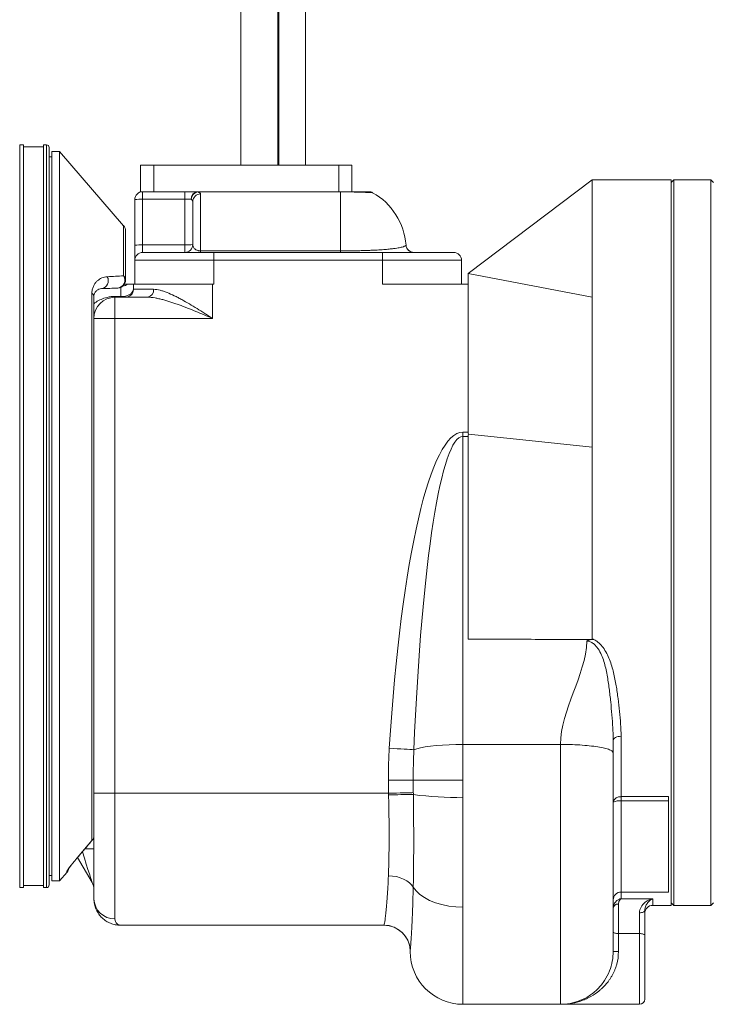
# Model space of a CAD drawing. Header units: millimetres. Extents: x 293 to 1784, y 788 to 2654.
# Tile 3 of 12: x 548 to 811, y 1666 to 2041. Entities that reach past the tile are written whole.
import ezdxf

# ---------------------------------------------------------------- set-up
doc = ezdxf.new("R2010")
doc.units = ezdxf.units.MM

msp = doc.modelspace()

# ---------------------------------------------------------------- linework, layer by layer
at = {"color": 7, "linetype": 'Continuous', "lineweight": 15}
for p, q in [((632.04, 2356.9), (632.04, 1985.17)), ((646.13, 1985.17), (646.13, 2356.9)), ((646.51, 2292.05), (646.51, 1985.17)), ((656.57, 2292.05), (656.57, 1985.17)), ((549.36, 1992.91), (547.85, 1992.91)), ((547.85, 1851.74), (547.85, 1992.91)), ((549.36, 1851.74), (549.36, 1992.91)), ((556.88, 1992.11), (549.36, 1992.11)), ((558.08, 1992.91), (556.88, 1992.91)), ((556.88, 1851.74), (556.88, 1992.91)), ((559.09, 1851.74), (559.09, 1991.91)), ((560.04, 1988.35), (559.09, 1988.35)), ((563.05, 1990.35), (560.04, 1990.35)), ((560.04, 1851.74), (560.04, 1990.35)), ((587.39, 1962.19), (563.05, 1990.35)), ((563.05, 1851.74), (563.05, 1990.35)), ((593.82, 1975.11), (593.82, 1985.17)), ((593.82, 1985.17), (598.85, 1985.17)), ((598.85, 1985.17), (598.85, 1975.11)), ((669.27, 1985.17), (598.85, 1985.17)), ((669.27, 1975.11), (669.27, 1985.17)), ((669.27, 1985.17), (674.3, 1985.17)), ((674.3, 1985.17), (674.3, 1975.11)), ((765.65, 1979.62), (718.51, 1944.02)), ((795.74, 1979.62), (765.65, 1979.62)), ((796.75, 1979.62), (795.74, 1978.62)), ((795.74, 1841.71), (795.74, 1979.62)), ((810.79, 1979.62), (796.75, 1979.62)), ((796.75, 1979.62), (796.75, 1703.8)), ((811.79, 1978.62), (810.79, 1979.62)), ((810.79, 1703.8), (810.79, 1979.62)), ((594.64, 1975.11), (593.82, 1975.11)), ((594.64, 1972.26), (594.64, 1975.11)), ((594.64, 1975.11), (598.42, 1975.11)), ((598.85, 1975.11), (598.42, 1975.11)), ((612.91, 1975.11), (598.85, 1975.11)), ((610.69, 1972.26), (610.69, 1975.11)), ((612.91, 1975.11), (615.6, 1975.11)), ((615.6, 1975.04), (615.6, 1975.11)), ((615.6, 1975.11), (669.87, 1975.11)), ((669.87, 1975.04), (615.6, 1975.04)), ((616.71, 1974.23), (616.71, 1952.6)), ((669.87, 1975.04), (669.87, 1975.11)), ((669.87, 1952.6), (669.87, 1975.04)), ((591.63, 1954.73), (591.63, 1972.1)), ((594.64, 1972.26), (594.64, 1954.89)), ((610.69, 1972.26), (594.64, 1972.26)), ((610.69, 1954.89), (610.69, 1972.26)), ((613.7, 1955.05), (613.7, 1971.31)), ((588.12, 1960.23), (588.12, 1941.49)), ((591.63, 1954.73), (591.63, 1949.03)), ((594.64, 1952.04), (594.64, 1954.89)), ((594.64, 1954.89), (610.69, 1954.89)), ((610.69, 1952.04), (610.69, 1954.89)), ((694.87, 1954.81), (694.87, 1954.82)), ((594.64, 1952.04), (621.72, 1952.04)), ((616.71, 1952.6), (616.71, 1952.04)), ((616.71, 1952.6), (669.87, 1952.6)), ((621.72, 1952.04), (621.72, 1949.03)), ((621.72, 1952.04), (685.92, 1952.04)), ((669.87, 1952.6), (669.87, 1952.04)), ((685.92, 1952.04), (713, 1952.04)), ((685.92, 1952.04), (685.92, 1949.03)), ((621.72, 1949.03), (591.63, 1949.03)), ((591.63, 1940), (591.63, 1949.03)), ((621.72, 1949.03), (621.72, 1940)), ((685.92, 1949.03), (621.72, 1949.03)), ((685.92, 1940), (685.92, 1949.03)), ((716.01, 1949.03), (685.92, 1949.03)), ((716.01, 1949.03), (716.01, 1940)), ((718.51, 1940), (718.51, 1944.02)), ((765.65, 1934.99), (718.51, 1944.02)), ((591.13, 1938), (591.13, 1940)), ((591.13, 1940), (621.22, 1940)), ((621.22, 1926.96), (621.22, 1940)), ((621.22, 1940), (621.72, 1940)), ((685.92, 1940), (718.51, 1940)), ((718.51, 1883.7), (718.51, 1940)), ((575.35, 1728.43), (575.35, 1936.6)), ((576.09, 1935.25), (576.09, 1926.96)), ((591.13, 1938), (598.79, 1938)), ((584.11, 1926.96), (584.11, 1934.99)), ((584.11, 1934.99), (596.55, 1934.99)), ((584.11, 1926.96), (576.09, 1926.96)), ((576.09, 1900.37), (576.09, 1926.96)), ((584.11, 1926.96), (584.11, 1746.42)), ((621.22, 1926.96), (584.11, 1926.96)), ((576.09, 1900.37), (576.09, 1803.11)), ((716.51, 1883.7), (716.51, 1882.1)), ((716.51, 1883.7), (718.51, 1883.7)), ((716.51, 1882.1), (716.51, 1764.99)), ((718.51, 1882.1), (716.51, 1882.1)), ((718.51, 1882.1), (718.51, 1867.56)), ((718.51, 1867.56), (718.51, 1804.96)), ((547.85, 1710.57), (547.85, 1851.74)), ((549.36, 1710.57), (549.36, 1851.74)), ((556.88, 1710.57), (556.88, 1851.74)), ((559.09, 1711.57), (559.09, 1851.74)), ((560.04, 1713.13), (560.04, 1851.74)), ((563.05, 1713.13), (563.05, 1851.74)), ((795.74, 1703.8), (795.74, 1841.71)), ((576.09, 1746.42), (576.09, 1803.11)), ((776.69, 1768.08), (776.69, 1745.13)), ((716.51, 1764.99), (716.51, 1751.44)), ((753.62, 1764.99), (716.51, 1764.99)), ((688.14, 1751.44), (697.59, 1751.44)), ((697.59, 1751.44), (716.51, 1751.44)), ((576.09, 1746.42), (584.11, 1746.42)), ((576.09, 1706.3), (576.09, 1746.42)), ((688.2, 1746.42), (584.11, 1746.42)), ((584.11, 1746.42), (584.11, 1698.66)), ((776.69, 1745.13), (794.74, 1745.13)), ((776.69, 1743.55), (776.69, 1745.13)), ((794.74, 1745.13), (794.74, 1743.55)), ((794.74, 1743.55), (776.69, 1743.55)), ((794.74, 1743.55), (794.74, 1708.87)), ((569.72, 1721.84), (575.36, 1728.43)), ((575.42, 1712.48), (569.89, 1722.05)), ((559.09, 1715.13), (560.04, 1715.13)), ((563.05, 1713.13), (565.92, 1716.44)), ((549.36, 1711.37), (556.88, 1711.37)), ((560.04, 1713.13), (563.05, 1713.13)), ((547.85, 1710.57), (549.36, 1710.57)), ((556.88, 1710.57), (558.08, 1710.57)), ((776.69, 1708.87), (794.74, 1708.87)), ((775.68, 1704.27), (775.68, 1693.08)), ((788.72, 1706.34), (776.69, 1706.34)), ((788.72, 1703.8), (795.74, 1703.8)), ((795.74, 1704.8), (796.75, 1703.8)), ((796.75, 1703.8), (810.79, 1703.8)), ((810.79, 1703.8), (811.79, 1704.8)), ((716.51, 1703.12), (716.51, 1666.18)), ((783.71, 1693.08), (783.71, 1700.98)), ((785.71, 1701.88), (785.71, 1692.4)), ((686.47, 1696.27), (586.12, 1696.27)), ((783.71, 1693.08), (775.68, 1693.08)), ((775.68, 1693.08), (775.68, 1686.24)), ((785.71, 1692.4), (785.71, 1668.19)), ((773.68, 1686.24), (775.68, 1686.24)), ((753.62, 1666.18), (716.51, 1666.18)), ((753.62, 1666.18), (783.71, 1666.18))]:
    msp.add_line(p, q, dxfattribs=at)
at = {"color": 8, "linetype": 'Continuous', "lineweight": 15}
for p, q in [((558.08, 1851.74), (558.08, 1992.91)), ((587.39, 1943.11), (587.39, 1962.19)), ((694.8, 1954.73), (694.87, 1954.81)), ((586.29, 1935.32), (586.29, 1938.72)), ((558.08, 1710.57), (558.08, 1851.74)), ((776.69, 1743.55), (776.69, 1708.87)), ((575.35, 1728.43), (575.36, 1728.43)), ((572.7, 1725.3), (576.09, 1725.3)), ((569.71, 1721.85), (569.72, 1721.84)), ((565.84, 1716.51), (565.76, 1716.65)), ((776.69, 1708.87), (776.69, 1706.34)), ((788.72, 1706.34), (788.72, 1703.8)), ((783.71, 1666.18), (783.71, 1693.08))]:
    msp.add_line(p, q, dxfattribs=at)
at = {"color": 7, "linetype": 'Continuous', "lineweight": 15, "flags": 128}
for points in [[(584.11, 1934.99), (584.13, 1934.99), (584.16, 1935.01), (584.18, 1935.03), (584.2, 1935.07), (584.22, 1935.12), (584.24, 1935.17), (584.27, 1935.24), (584.29, 1935.31)], [(765.65, 1877.98), (739.32, 1880.72), (718.64, 1882.88)], [(776.69, 1768.08), (776.1, 1768.05), (775.54, 1767.96), (775.02, 1767.81), (774.56, 1767.61), (774.19, 1767.36), (773.91, 1767.09), (773.74, 1766.78), (773.68, 1766.47)], [(688.5, 1763.55), (690, 1763.45), (691.46, 1763.36), (692.86, 1763.27), (694.16, 1763.19), (695.33, 1763.12), (696.35, 1763.06), (697.19, 1763), (697.84, 1762.96)], [(697.84, 1762.96), (698.97, 1763.35), (700.42, 1763.7), (702.15, 1764.03), (704.13, 1764.31), (706.33, 1764.55), (708.72, 1764.74), (711.24, 1764.87), (713.85, 1764.96), (716.51, 1764.99)], [(688.2, 1746.42), (689.73, 1746.46), (691.22, 1746.5), (692.65, 1746.53), (693.97, 1746.56), (695.15, 1746.59), (696.17, 1746.61), (697.01, 1746.63), (697.63, 1746.65)], [(688.15, 1715.06), (689.69, 1714.96), (691.19, 1714.71), (692.61, 1714.32), (693.94, 1713.8), (695.12, 1713.16), (696.15, 1712.41), (696.98, 1711.59), (697.6, 1710.69)], [(697.6, 1710.69), (698.69, 1709.27), (700.11, 1707.94), (701.84, 1706.74), (703.84, 1705.68), (706.08, 1704.78), (708.51, 1704.07), (711.09, 1703.55), (713.77, 1703.23), (716.51, 1703.12)], [(783.71, 1700.98), (784.1, 1701), (784.48, 1701.05), (784.82, 1701.14), (785.13, 1701.25), (785.38, 1701.38), (785.56, 1701.54), (785.68, 1701.71), (785.71, 1701.88)], [(773.68, 1693.76), (773.72, 1693.63), (773.83, 1693.5), (774.02, 1693.38), (774.27, 1693.28), (774.57, 1693.19), (774.92, 1693.13), (775.29, 1693.09), (775.68, 1693.08)], [(783.71, 1693.08), (784.1, 1693.07), (784.48, 1693.03), (784.82, 1692.96), (785.13, 1692.88), (785.38, 1692.78), (785.56, 1692.66), (785.68, 1692.53), (785.71, 1692.4)]]:
    msp.add_lwpolyline(points, dxfattribs=at)
at = {"color": 8, "linetype": 'Continuous', "lineweight": 15, "flags": 128}
msp.add_lwpolyline([(565.76, 1716.65), (566.04, 1717.02), (566.21, 1717.33)], dxfattribs=at)
at = {"color": 7, "linetype": 'Continuous', "lineweight": 15}
for centre, radius, start, end in [((558.08, 1991.91), 1, 0, 90), ((594.64, 1972.1), 3.01, 90, 180), ((615.9, 1972.37), 2.76, 96.1366, 183.696), ((616.31, 1971.95), 3.17, 102.9, 175.668), ((616.67, 1971.27), 2.97, 89.2146, 179.1923), ((680.7, 1972.1), 3.01, 61.302, 90), ((669.87, 1952.87), 25.08, 4.4388, 60.6965), ((593.89, 1957.77), 14.51, 87.0369, 98.9553), ((585.11, 1960.23), 3.01, 0, 40.8417), ((593.89, 1940.4), 14.51, 87.0365, 98.9554), ((610.69, 1955.05), 3.01, 270, 0), ((611.44, 1969.38), 14.51, 267.0369, 278.9548), ((697.79, 1955.05), 3.01, 186.0587, 269.998), ((697.87, 1955.05), 3.01, 184.4332, 269.9996), ((594.64, 1949.03), 3.01, 90, 180), ((713, 1949.03), 3.01, 0, 90), ((578.58, 1941.24), 3.01, 277.903, 30.8772), ((584.86, 1941.47), 3.02, 276.8569, 32.9401), ((585.86, 1941.45), 2.26, 0.958, 47.5031), ((585.11, 1941.49), 3.01, 272, 0), ((574.35, 1935.18), 1.74, 2.5556, 54.6881), ((586.88, 1936.89), 1.91, 270.7356, 309.1424), ((588.12, 1938), 3.01, 270, 0), ((596.1, 1937.66), 2.71, 279.5201, 7.0815), ((584.11, 1926.96), 8.02, 90, 180), ((697.94, 1376.46), 369.46, 90.0456, 91.5083), ((713.91, 1870.31), 125.46, 262.5522, 271.1869), ((776.3, 1742.47), 2.68, 81.7839, 168.2253), ((775.96, 1738.89), 4.71, 81.104, 118.939), ((573.12, 1730.39), 2.97, 318.8658, 359.9667), ((573.08, 1730.39), 3.01, 319.4039, 360), ((563.61, 1718.38), 3.01, 319.5495, 349.6416), ((558.08, 1711.57), 1, 270, 0), ((571.07, 1709.98), 5.02, 0, 30), ((776.69, 1705.86), 3.01, 90, 180), ((583.92, 1706.5), 7.84, 181.4313, 271.363), ((775.48, 1702.45), 1.82, 83.6902, 171.8437), ((788.72, 1700.79), 3.01, 90, 180), ((686.42, 1686.24), 10.03, 0, 90), ((686.47, 1686.25), 10.03, 3.1782, 89.9978), ((716.51, 1686.24), 20.06, 180, 270), ((783.71, 1668.19), 2.01, 270, 0)]:
    msp.add_arc(centre, radius, start, end, dxfattribs=at)
at = {"color": 8, "linetype": 'Continuous', "lineweight": 15}
msp.add_arc((586.13, 1944.19), 5.07, 280.7076, 304.4701, dxfattribs=at)
at = {"color": 7, "linetype": 'Continuous', "lineweight": 15}
for centre, major_axis, ratio, start_param, end_param in [((610.69, 1972.1), (3.01, 0), 0.052336, 0.616098, 1.570796), ((716.51, 1694.33), (0, -189.36), 0.158902, 3.141593, 4.338212), ((716.51, 1694.33), (0, 187.77), 0.106834, 0, 1.19662)]:
    msp.add_ellipse(centre, major_axis=major_axis, ratio=ratio, start_param=start_param, end_param=end_param, dxfattribs=at)
at = {"color": 8, "linetype": 'Continuous', "lineweight": 15}
msp.add_ellipse((571.07, 1726.02), major_axis=(-4.34, 13.54), ratio=0.001955, start_param=3.132564, end_param=4.572048, dxfattribs=at)
at = {"color": 7, "linetype": 'Continuous', "lineweight": 15}
for points in [[(765.65, 1934.99), (765.65, 1942), (765.65, 1954.68), (765.65, 1968.88), (765.65, 1977.65), (765.65, 1979.62), (765.65, 1979.62)], [(581.16, 1942.79), (583.34, 1942.9), (585.42, 1943.01), (587.39, 1943.11)], [(585.22, 1938.48), (583.25, 1938.41), (581.16, 1938.34), (578.99, 1938.26)], [(584.29, 1935.31), (584.95, 1935.31), (585.62, 1935.31), (586.29, 1935.32)], [(765.65, 1877.98), (765.65, 1883.26), (765.65, 1893.66), (765.65, 1908.53), (765.65, 1922.44), (765.65, 1930.95), (765.65, 1934.99)], [(718.51, 1883.7), (718.51, 1883.42), (718.56, 1883.15), (718.64, 1882.88)], [(718.64, 1882.88), (718.56, 1882.63), (718.51, 1882.37), (718.51, 1882.1)], [(763.64, 1804.26), (763.33, 1791.17), (753.62, 1778.08), (753.62, 1764.99)], [(688.14, 1751.44), (688.14, 1753.46), (688.19, 1757.5), (688.37, 1761.53), (688.5, 1763.55)], [(773.68, 1766.47), (773.68, 1764.9), (773.68, 1763.34), (773.68, 1761.8)], [(697.84, 1762.96), (697.67, 1759.13), (697.59, 1755.29), (697.59, 1751.44)], [(688.2, 1746.42), (688.16, 1748.1), (688.14, 1749.77), (688.14, 1751.44)], [(697.59, 1751.44), (697.59, 1749.84), (697.61, 1748.24), (697.63, 1746.65)], [(716.51, 1751.44), (716.51, 1749.25), (716.51, 1747.06), (716.51, 1744.88)], [(688.21, 1745.79), (688.21, 1746), (688.2, 1746.21), (688.2, 1746.42)], [(697.63, 1746.65), (697.64, 1746.4), (697.64, 1746.16), (697.65, 1745.91)]]:
    msp.add_open_spline(points, degree=3, dxfattribs=at)
for points, knots in [([(615.6, 1975.04), (615.79, 1974.99), (615.94, 1974.93), (616.22, 1974.8), (616.34, 1974.74), (616.62, 1974.53), (616.71, 1974.39), (616.71, 1974.23)], [0, 0, 0, 0, 0.25, 0.25, 0.5, 0.5, 1, 1, 1, 1]), ([(669.87, 1975.11), (670.43, 1975.11), (671.67, 1975.11), (673.72, 1975.11), (675.61, 1975.11), (677.2, 1975.11), (678.58, 1975.11), (679.71, 1975.11), (680.42, 1975.11), (680.71, 1975.11), (680.66, 1975.11), (680.65, 1975.11)], [0, 0, 0, 0, 0.053796, 0.120237, 0.227334, 0.335819, 0.444608, 0.614324, 0.784661, 0.954804, 1, 1, 1, 1]), ([(613.7, 1971.31), (613.7, 1971.47), (613.66, 1971.63), (613.52, 1971.85), (613.46, 1971.92), (613.32, 1972.06), (613.24, 1972.13), (613.15, 1972.19)], [0, 0, 0, 0, 0.5, 0.5, 0.75, 0.75, 1, 1, 1, 1]), ([(616.71, 1952.6), (616.49, 1952.6), (616.27, 1952.62), (615.99, 1952.67), (615.9, 1952.69), (615.74, 1952.73), (615.67, 1952.75), (615.46, 1952.81), (615.33, 1952.86), (615.11, 1952.96), (615.01, 1953.01), (614.74, 1953.17), (614.6, 1953.28), (614.35, 1953.5), (614.25, 1953.61), (613.99, 1953.94), (613.88, 1954.17), (613.73, 1954.61), (613.7, 1954.83), (613.7, 1955.05)], [0, 0, 0, 0, 0.0625, 0.0625, 0.09375, 0.09375, 0.125, 0.125, 0.1875, 0.1875, 0.25, 0.25, 0.375, 0.375, 0.5, 0.5, 0.75, 0.75, 1, 1, 1, 1]), ([(669.87, 1952.6), (670.27, 1952.6), (670.67, 1952.6), (671.47, 1952.61), (671.87, 1952.61), (673.05, 1952.62), (673.82, 1952.63), (675.32, 1952.65), (676.06, 1952.66), (677.47, 1952.69), (678.14, 1952.71), (679.43, 1952.75), (680.05, 1952.77), (681.23, 1952.82), (681.79, 1952.84), (683.38, 1952.92), (684.32, 1952.97), (685.6, 1953.05), (686.01, 1953.08), (686.78, 1953.14), (687.13, 1953.17), (688.15, 1953.26), (688.75, 1953.32), (689.82, 1953.44), (690.29, 1953.5), (691.14, 1953.61), (691.51, 1953.67), (692.49, 1953.85), (692.98, 1953.96), (693.73, 1954.16), (693.99, 1954.26), (694.39, 1954.43), (694.52, 1954.51), (694.71, 1954.64), (694.76, 1954.69), (694.8, 1954.73)], [0, 0, 0, 0, 0.015625, 0.015625, 0.03125, 0.03125, 0.0625, 0.0625, 0.09375, 0.09375, 0.125, 0.125, 0.15625, 0.15625, 0.1875, 0.1875, 0.25, 0.25, 0.28125, 0.28125, 0.3125, 0.3125, 0.375, 0.375, 0.4375, 0.4375, 0.5, 0.5, 0.625, 0.625, 0.75, 0.75, 0.875, 0.875, 1, 1, 1, 1]), ([(575.35, 1936.6), (575.35, 1936.89), (575.38, 1937.16), (575.44, 1937.68), (575.49, 1937.92), (575.61, 1938.38), (575.68, 1938.6), (575.84, 1939.01), (575.92, 1939.21), (576.2, 1939.76), (576.41, 1940.09), (576.87, 1940.69), (577.11, 1940.96), (577.91, 1941.68), (578.49, 1942.05), (579.43, 1942.45), (579.76, 1942.56), (580.44, 1942.72), (580.79, 1942.77), (581.16, 1942.79)], [0, 0, 0, 0, 0.0625, 0.0625, 0.125, 0.125, 0.1875, 0.1875, 0.25, 0.25, 0.375, 0.375, 0.5, 0.5, 0.75, 0.75, 0.875, 0.875, 1, 1, 1, 1]), ([(587.67, 1940), (587.79, 1940), (588.41, 1940), (588.74, 1940), (589, 1940)], [0, 0, 0, 0, 0.1938352, 1, 1, 1, 1]), ([(589, 1940), (589.18, 1940), (589.33, 1940), (589.63, 1940), (589.77, 1940), (590.16, 1940), (590.38, 1940), (590.74, 1940), (590.88, 1940), (591.08, 1940), (591.13, 1940), (591.13, 1940)], [0, 0, 0, 0, 0.125, 0.125, 0.25, 0.25, 0.5, 0.5, 0.75, 0.75, 1, 1, 1, 1]), ([(578.99, 1938.26), (578.63, 1938.25), (578.3, 1938.17), (577.68, 1937.93), (577.4, 1937.76), (576.88, 1937.31), (576.64, 1937.04), (576.35, 1936.51), (576.27, 1936.31), (576.17, 1935.96), (576.14, 1935.84), (576.1, 1935.57), (576.09, 1935.42), (576.09, 1935.25)], [0, 0, 0, 0, 0.25, 0.25, 0.5, 0.5, 0.75, 0.75, 0.875, 0.875, 0.9375, 0.9375, 1, 1, 1, 1]), ([(588.08, 1935.42), (587.8, 1935.35), (587.5, 1935.3), (586.9, 1935.27), (586.6, 1935.28), (586.29, 1935.32)], [0, 0, 0, 0, 0.5, 0.5, 1, 1, 1, 1]), ([(586.9, 1934.99), (586.81, 1934.99), (586.71, 1935.02), (586.5, 1935.13), (586.4, 1935.21), (586.29, 1935.32)], [0, 0, 0, 0, 0.5, 0.5, 1, 1, 1, 1]), ([(588.08, 1935.42), (588.35, 1935.48), (588.59, 1935.56), (589.05, 1935.72), (589.25, 1935.81), (589.64, 1936), (589.82, 1936.11), (590.13, 1936.32), (590.27, 1936.43), (590.64, 1936.77), (590.82, 1937.01), (591.01, 1937.37), (591.05, 1937.5), (591.12, 1937.75), (591.13, 1937.87), (591.13, 1938)], [0, 0, 0, 0, 0.125, 0.125, 0.25, 0.25, 0.375, 0.375, 0.5, 0.5, 0.75, 0.75, 0.875, 0.875, 1, 1, 1, 1]), ([(598.79, 1938), (599.58, 1938), (600.41, 1937.87), (601.7, 1937.55), (602.14, 1937.43), (603.03, 1937.13), (603.48, 1936.97), (604.84, 1936.43), (605.76, 1936.01), (607.16, 1935.33), (607.63, 1935.09), (608.58, 1934.6), (609.06, 1934.34), (610.51, 1933.54), (611.47, 1932.99), (613.4, 1931.85), (614.36, 1931.27), (616.31, 1930.07), (617.28, 1929.46), (618.75, 1928.53), (619.25, 1928.22), (620.23, 1927.59), (620.73, 1927.28), (621.22, 1926.96)], [0, 0, 0, 0, 0.125, 0.125, 0.1875, 0.1875, 0.25, 0.25, 0.375, 0.375, 0.4375, 0.4375, 0.5, 0.5, 0.625, 0.625, 0.75, 0.75, 0.875, 0.875, 0.9375, 0.9375, 1, 1, 1, 1]), ([(596.55, 1934.99), (597.46, 1934.99), (598.4, 1934.89), (599.85, 1934.65), (600.34, 1934.55), (601.34, 1934.33), (601.84, 1934.21), (603.34, 1933.81), (604.36, 1933.5), (605.9, 1933), (606.42, 1932.83), (607.46, 1932.46), (607.98, 1932.28), (610.61, 1931.32), (612.71, 1930.49), (615.89, 1929.19), (616.95, 1928.75), (619.08, 1927.86), (620.15, 1927.41), (621.22, 1926.96)], [0, 0, 0, 0, 0.125, 0.125, 0.1875, 0.1875, 0.25, 0.25, 0.375, 0.375, 0.4375, 0.4375, 0.5, 0.5, 0.75, 0.75, 0.875, 0.875, 1, 1, 1, 1]), ([(765.65, 1805.17), (765.65, 1807.8), (765.65, 1812.9), (765.65, 1820.14), (765.65, 1827.17), (765.65, 1834.03), (765.65, 1840.83), (765.65, 1847.62), (765.65, 1854.51), (765.65, 1859.22), (765.65, 1862.91), (765.65, 1865.55), (765.65, 1869.69), (765.65, 1873.88), (765.65, 1876.63), (765.65, 1877.98)], [0.7632205, 0.7632205, 0.7632205, 0.7632205, 0.775629, 0.7884498, 0.8012705, 0.8140912, 0.826912, 0.8397327, 0.8525534, 0.8653742, 0.8653742, 0.8721938, 0.8790135, 0.8858332, 0.8926529, 0.8926529, 0.8926529, 0.8926529]), ([(766.19, 1804.91), (766.01, 1804.91), (765.83, 1804.91), (765.65, 1804.91), (761.53, 1804.91), (757.41, 1804.92), (753.29, 1804.92), (749.17, 1804.93), (745.05, 1804.93), (740.93, 1804.94), (733.48, 1804.95), (726.03, 1804.95), (718.57, 1804.96), (718.55, 1804.96), (718.53, 1804.96), (718.51, 1804.96)], [-0.00053309, -0.00053309, -0.00053309, -0.00053309, 0, 0, 0, 0.01236253, 0.01236253, 0.01236253, 0.02472507, 0.02472507, 0.02472507, 0.047081, 0.047081, 0.047081, 0.04714103, 0.04714103, 0.04714103, 0.04714103]), ([(766.19, 1804.91), (765.74, 1804.9), (765.31, 1804.85), (764.66, 1804.69), (764.45, 1804.62), (764.14, 1804.5), (764.04, 1804.46), (763.84, 1804.37), (763.74, 1804.32), (763.64, 1804.26)], [0, 0, 0, 0, 0.5, 0.5, 0.75, 0.75, 0.875, 0.875, 1, 1, 1, 1]), ([(773.68, 1766.47), (773.68, 1767.27), (773.66, 1768.07), (773.61, 1769.68), (773.58, 1770.49), (773.44, 1772.93), (773.33, 1774.57), (773.06, 1777.87), (772.9, 1779.53), (772.56, 1782.88), (772.37, 1784.57), (771.93, 1787.96), (771.68, 1789.66), (771.21, 1792.23), (771.03, 1793.09), (770.63, 1794.79), (770.4, 1795.64), (769.88, 1797.32), (769.58, 1798.16), (768.87, 1799.79), (768.46, 1800.58), (767.71, 1801.7), (767.44, 1802.06), (766.99, 1802.57), (766.84, 1802.73), (766.51, 1803.04), (766.33, 1803.19), (765.79, 1803.6), (765.41, 1803.84), (764.77, 1804.09), (764.55, 1804.15), (764.21, 1804.22), (764.1, 1804.24), (763.93, 1804.25), (763.87, 1804.26), (763.76, 1804.26), (763.7, 1804.26), (763.64, 1804.26)], [0, 0, 0, 0, 0.0625, 0.0625, 0.125, 0.125, 0.25, 0.25, 0.375, 0.375, 0.5, 0.5, 0.625, 0.625, 0.6875, 0.6875, 0.75, 0.75, 0.8125, 0.8125, 0.875, 0.875, 0.90625, 0.90625, 0.921875, 0.921875, 0.9375, 0.9375, 0.96875, 0.96875, 0.984375, 0.984375, 0.992188, 0.992188, 0.996094, 0.996094, 1, 1, 1, 1]), ([(766.19, 1804.91), (766.12, 1804.93), (766.05, 1804.96), (765.98, 1804.99), (765.94, 1805.01), (765.89, 1805.03), (765.85, 1805.05), (765.82, 1805.06), (765.8, 1805.08), (765.77, 1805.09), (765.75, 1805.1), (765.74, 1805.11), (765.72, 1805.12), (765.71, 1805.12), (765.7, 1805.13), (765.69, 1805.14), (765.68, 1805.14), (765.68, 1805.14), (765.67, 1805.15), (765.67, 1805.15), (765.66, 1805.16), (765.66, 1805.16), (765.65, 1805.16), (765.65, 1805.17), (765.65, 1805.17), (765.65, 1805.17), (765.65, 1805.17), (765.65, 1805.17)], [0, 0, 0, 0, 0.0002249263, 0.0002249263, 0.0002249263, 0.0003688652, 0.0003688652, 0.0003688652, 0.0004593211, 0.0004593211, 0.0004593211, 0.0005159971, 0.0005159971, 0.0005159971, 0.0005514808, 0.0005514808, 0.0005514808, 0.0005736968, 0.0005736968, 0.0005736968, 0.0005961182, 0.0005961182, 0.0005961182, 0.0006018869, 0.0006018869, 0.0006018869, 0.0006045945, 0.0006045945, 0.0006045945, 0.0006045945]), ([(765.65, 1805.17), (766.09, 1805.01), (766.5, 1804.82), (767.28, 1804.35), (767.64, 1804.08), (768.33, 1803.5), (768.66, 1803.19), (769.27, 1802.54), (769.55, 1802.19), (770.35, 1801.13), (770.8, 1800.38), (771.62, 1798.83), (771.98, 1798.03), (772.61, 1796.41), (772.89, 1795.59), (773.39, 1793.94), (773.61, 1793.11), (774.21, 1790.62), (774.53, 1788.96), (775.09, 1785.66), (775.33, 1784.01), (775.76, 1780.75), (775.95, 1779.12), (776.27, 1775.91), (776.41, 1774.33), (776.62, 1771.18), (776.69, 1769.62), (776.69, 1768.08)], [0, 0, 0, 0, 0.03125, 0.03125, 0.0625, 0.0625, 0.09375, 0.09375, 0.125, 0.125, 0.1875, 0.1875, 0.25, 0.25, 0.3125, 0.3125, 0.375, 0.375, 0.5, 0.5, 0.625, 0.625, 0.75, 0.75, 0.875, 0.875, 1, 1, 1, 1]), ([(753.62, 1666.18), (753.62, 1666.18), (753.62, 1666.85), (753.62, 1669.49), (753.62, 1671.46), (753.62, 1676.62), (753.62, 1679.8), (753.62, 1687.23), (753.62, 1691.47), (753.62, 1700.83), (753.62, 1705.94), (753.62, 1716.79), (753.62, 1722.53), (753.62, 1734.37), (753.62, 1740.47), (753.62, 1752.74), (753.62, 1758.92), (753.62, 1764.99)], [0, 0, 0, 0, 0.125, 0.125, 0.25, 0.25, 0.375, 0.375, 0.5, 0.5, 0.625, 0.625, 0.75, 0.75, 0.875, 0.875, 1, 1, 1, 1]), ([(753.62, 1764.99), (754.8, 1764.99), (756.03, 1764.97), (758.51, 1764.9), (759.77, 1764.84), (762.24, 1764.69), (763.45, 1764.59), (765.74, 1764.35), (766.82, 1764.21), (768.78, 1763.9), (769.66, 1763.73), (771.16, 1763.36), (771.78, 1763.17), (772.76, 1762.78), (773.11, 1762.58), (773.57, 1762.18), (773.68, 1761.99), (773.68, 1761.8)], [0, 0, 0, 0, 0.125, 0.125, 0.25, 0.25, 0.375, 0.375, 0.5, 0.5, 0.625, 0.625, 0.75, 0.75, 0.875, 0.875, 1, 1, 1, 1]), ([(773.68, 1761.8), (773.68, 1761.53), (773.68, 1760.98), (773.68, 1760.16), (773.68, 1759.34), (773.68, 1758.52), (773.68, 1757.69), (773.68, 1756.87), (773.68, 1756.04), (773.68, 1755.22), (773.68, 1754.39), (773.68, 1753.56), (773.68, 1752.73), (773.68, 1751.9), (773.68, 1751.07), (773.68, 1750.24), (773.68, 1749.41), (773.68, 1748.58), (773.68, 1746.84), (773.68, 1744.22), (773.68, 1740.72), (773.68, 1737.27), (773.68, 1732.72), (773.68, 1727.14), (773.68, 1720.74), (773.68, 1714.69), (773.68, 1709.08), (773.68, 1703.96), (773.68, 1699.4), (773.68, 1695.44), (773.68, 1692.68), (773.68, 1690.83), (773.68, 1689.62), (773.68, 1688.59), (773.68, 1687.9), (773.68, 1687.44), (773.68, 1687.16), (773.68, 1686.92), (773.68, 1686.71), (773.68, 1686.54), (773.68, 1686.41), (773.68, 1686.31), (773.68, 1686.26), (773.68, 1686.25), (773.68, 1686.24)], [0, 0, 0, 0, 0.007354, 0.014702, 0.022045, 0.029385, 0.036723, 0.04406, 0.051397, 0.058736, 0.066077, 0.073422, 0.080771, 0.088128, 0.095491, 0.102863, 0.110245, 0.117637, 0.125042, 0.156426, 0.187661, 0.21884, 0.250054, 0.312415, 0.375027, 0.437632, 0.500001, 0.562362, 0.624975, 0.687579, 0.749948, 0.781156, 0.812333, 0.84357, 0.87496, 0.888935, 0.902871, 0.916775, 0.930657, 0.944523, 0.958383, 0.972243, 0.986113, 1, 1, 1, 1]), ([(688.15, 1715.06), (688.24, 1717.24), (688.3, 1719.54), (688.39, 1724.35), (688.42, 1726.87), (688.42, 1730.81), (688.42, 1732.14), (688.41, 1734.82), (688.4, 1736.16), (688.34, 1740.24), (688.29, 1742.99), (688.21, 1745.79)], [0, 0, 0, 0, 0.25, 0.25, 0.5, 0.5, 0.625, 0.625, 0.75, 0.75, 1, 1, 1, 1]), ([(697.65, 1745.91), (697.69, 1742.72), (697.73, 1739.58), (697.77, 1733.39), (697.78, 1730.35), (697.78, 1726.6), (697.78, 1725.85), (697.77, 1724.37), (697.77, 1723.64), (697.76, 1721.47), (697.74, 1720.05), (697.7, 1715.88), (697.66, 1713.23), (697.6, 1710.69)], [0, 0, 0, 0, 0.25, 0.25, 0.5, 0.5, 0.5625, 0.5625, 0.625, 0.625, 0.75, 0.75, 1, 1, 1, 1]), ([(716.51, 1744.88), (716.5, 1741.14), (716.5, 1737.45), (716.49, 1730.18), (716.49, 1726.6), (716.49, 1722.2), (716.49, 1721.33), (716.49, 1719.58), (716.49, 1718.71), (716.49, 1716.13), (716.5, 1714.43), (716.5, 1709.43), (716.51, 1706.22), (716.51, 1703.12)], [0, 0, 0, 0, 0.25, 0.25, 0.5, 0.5, 0.5625, 0.5625, 0.625, 0.625, 0.75, 0.75, 1, 1, 1, 1]), ([(569.71, 1721.85), (571.02, 1723.37), (572.32, 1724.9), (573.63, 1726.42), (574.2, 1727.09), (574.78, 1727.76), (575.35, 1728.43)], [0, 0, 0, 0, 0.006018, 0.006018, 0.006018, 0.008672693, 0.008672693, 0.008672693, 0.008672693]), ([(569.71, 1721.85), (569.44, 1721.53), (569.17, 1721.22), (568.66, 1720.6), (568.4, 1720.29), (567.92, 1719.69), (567.69, 1719.4), (567.26, 1718.85), (567.06, 1718.58), (566.78, 1718.22), (566.7, 1718.1), (566.53, 1717.88), (566.45, 1717.77), (566.24, 1717.47), (566.12, 1717.3), (565.93, 1717.01), (565.86, 1716.89), (565.77, 1716.72), (565.75, 1716.66), (565.76, 1716.65)], [0, 0, 0, 0, 0.125, 0.125, 0.25, 0.25, 0.375, 0.375, 0.5, 0.5, 0.5625, 0.5625, 0.625, 0.625, 0.75, 0.75, 0.875, 0.875, 1, 1, 1, 1]), ([(566.19, 1717.35), (566.19, 1717.34), (566.18, 1717.33), (566.25, 1717.44), (566.44, 1717.72), (566.81, 1718.23), (567.36, 1718.97), (568.08, 1719.88), (568.88, 1720.86), (569.45, 1721.53), (569.72, 1721.84)], [0, 0, 0, 0, 0.011523, 0.089301, 0.201127, 0.339802, 0.499219, 0.669017, 0.843626, 1, 1, 1, 1]), ([(686.47, 1696.27), (686.5, 1696.27), (686.54, 1696.38), (686.64, 1696.8), (686.7, 1697.11), (686.83, 1697.93), (686.9, 1698.45), (687.06, 1699.69), (687.14, 1700.4), (687.31, 1702.01), (687.39, 1702.91), (687.56, 1704.88), (687.64, 1705.96), (687.81, 1708.3), (687.88, 1709.55), (688.03, 1712.19), (688.09, 1713.59), (688.15, 1715.06)], [0, 0, 0, 0, 0.125, 0.125, 0.25, 0.25, 0.375, 0.375, 0.5, 0.5, 0.625, 0.625, 0.75, 0.75, 0.875, 0.875, 1, 1, 1, 1]), ([(697.6, 1710.69), (697.56, 1708.96), (697.52, 1707.32), (697.42, 1704.18), (697.37, 1702.69), (697.21, 1698.46), (697.09, 1696.04), (696.93, 1692.98), (696.87, 1692.06), (696.77, 1690.41), (696.72, 1689.7), (696.63, 1688.49), (696.59, 1688), (696.54, 1687.42), (696.53, 1687.26), (696.5, 1686.99), (696.49, 1686.88), (696.48, 1686.8)], [0, 0, 0, 0, 0.125, 0.125, 0.25, 0.25, 0.5, 0.5, 0.625, 0.625, 0.75, 0.75, 0.875, 0.875, 0.9375, 0.9375, 1, 1, 1, 1]), ([(576.09, 1706.3), (576.09, 1705.58), (576.17, 1704.88), (576.46, 1703.52), (576.67, 1702.87), (577.22, 1701.62), (577.56, 1701.03), (578.33, 1699.95), (578.76, 1699.46), (579.69, 1698.57), (580.2, 1698.18), (581.29, 1697.49), (581.85, 1697.2), (583.02, 1696.74), (583.62, 1696.57), (584.55, 1696.39), (584.86, 1696.35), (585.33, 1696.3), (585.49, 1696.29), (585.8, 1696.28), (585.96, 1696.27), (586.12, 1696.27)], [0, 0, 0, 0, 0.125, 0.125, 0.25, 0.25, 0.375, 0.375, 0.5, 0.5, 0.625, 0.625, 0.75, 0.75, 0.875, 0.875, 0.9375, 0.9375, 0.96875, 0.96875, 1, 1, 1, 1]), ([(773.68, 1702.71), (773.68, 1703.19), (773.77, 1703.64), (774.11, 1704.48), (774.35, 1704.86), (774.77, 1705.33), (774.92, 1705.48), (775.24, 1705.74), (775.42, 1705.85), (775.77, 1706.05), (775.95, 1706.13), (776.22, 1706.23), (776.31, 1706.26), (776.5, 1706.31), (776.59, 1706.33), (776.69, 1706.34)], [0, 0, 0, 0, 0.25, 0.25, 0.5, 0.5, 0.625, 0.625, 0.75, 0.75, 0.875, 0.875, 0.9375, 0.9375, 1, 1, 1, 1]), ([(775.68, 1704.27), (775.68, 1704.54), (775.72, 1704.78), (775.85, 1705.22), (775.93, 1705.42), (776.12, 1705.76), (776.23, 1705.91), (776.4, 1706.1), (776.45, 1706.16), (776.57, 1706.26), (776.63, 1706.3), (776.69, 1706.34)], [0, 0, 0, 0, 0.25, 0.25, 0.5, 0.5, 0.75, 0.75, 0.875, 0.875, 1, 1, 1, 1]), ([(783.71, 1700.98), (783.71, 1701.39), (783.77, 1701.77), (783.97, 1702.48), (784.11, 1702.82), (784.44, 1703.43), (784.64, 1703.72), (785.06, 1704.23), (785.29, 1704.47), (786.01, 1705.12), (786.53, 1705.46), (787.34, 1705.87), (787.61, 1705.99), (788.02, 1706.14), (788.16, 1706.19), (788.44, 1706.27), (788.58, 1706.31), (788.72, 1706.34)], [0, 0, 0, 0, 0.125, 0.125, 0.25, 0.25, 0.375, 0.375, 0.5, 0.5, 0.75, 0.75, 0.875, 0.875, 0.9375, 0.9375, 1, 1, 1, 1]), ([(785.71, 1701.88), (785.71, 1702.22), (785.76, 1702.52), (785.89, 1703.09), (785.98, 1703.36), (786.19, 1703.84), (786.31, 1704.07), (786.56, 1704.48), (786.7, 1704.67), (787.13, 1705.2), (787.44, 1705.49), (787.91, 1705.86), (788.07, 1705.97), (788.4, 1706.17), (788.56, 1706.26), (788.72, 1706.34)], [0, 0, 0, 0, 0.125, 0.125, 0.25, 0.25, 0.375, 0.375, 0.5, 0.5, 0.75, 0.75, 0.875, 0.875, 1, 1, 1, 1]), ([(584.11, 1698.66), (584.11, 1698.26), (584.19, 1697.91), (584.38, 1697.46), (584.45, 1697.33), (584.61, 1697.08), (584.7, 1696.97), (584.98, 1696.67), (585.2, 1696.52), (585.53, 1696.37), (585.65, 1696.34), (585.88, 1696.29), (586, 1696.27), (586.12, 1696.27)], [0, 0, 0, 0, 0.25, 0.25, 0.375, 0.375, 0.5, 0.5, 0.75, 0.75, 0.875, 0.875, 1, 1, 1, 1]), ([(696.48, 1686.8), (696.46, 1686.62), (696.45, 1686.48), (696.45, 1686.29), (696.45, 1686.24), (696.45, 1686.24)], [0, 0, 0, 0, 0.5, 0.5, 1, 1, 1, 1]), ([(753.62, 1666.18), (754.8, 1666.18), (756.03, 1666.29), (758.51, 1666.75), (759.77, 1667.1), (762.24, 1668.08), (763.45, 1668.7), (765.74, 1670.2), (766.82, 1671.08), (768.78, 1673.04), (769.66, 1674.12), (771.16, 1676.41), (771.78, 1677.63), (772.76, 1680.1), (773.11, 1681.35), (773.57, 1683.84), (773.68, 1685.06), (773.68, 1686.24)], [0, 0, 0, 0, 0.125, 0.125, 0.25, 0.25, 0.375, 0.375, 0.5, 0.5, 0.625, 0.625, 0.75, 0.75, 0.875, 0.875, 1, 1, 1, 1]), ([(775.68, 1686.24), (775.68, 1684.57), (775.46, 1682.96), (774.92, 1681.01), (774.8, 1680.62), (774.55, 1679.87), (774.41, 1679.51), (773.96, 1678.43), (773.62, 1677.74), (773.06, 1676.75), (772.87, 1676.43), (772.46, 1675.8), (772.26, 1675.5), (771.62, 1674.62), (771.17, 1674.07), (770.23, 1673.02), (769.74, 1672.53), (768.98, 1671.84), (768.72, 1671.61), (768.2, 1671.18), (767.93, 1670.97), (766.6, 1669.98), (765.5, 1669.3), (763.79, 1668.43), (763.22, 1668.17), (762.05, 1667.7), (761.46, 1667.48), (759.67, 1666.92), (758.47, 1666.64), (756.66, 1666.37), (756.06, 1666.3), (755.14, 1666.23), (754.84, 1666.21), (754.38, 1666.2), (754.23, 1666.19), (753.92, 1666.19), (753.77, 1666.18), (753.62, 1666.18)], [0, 0, 0, 0, 0.125, 0.125, 0.15625, 0.15625, 0.1875, 0.1875, 0.25, 0.25, 0.28125, 0.28125, 0.3125, 0.3125, 0.375, 0.375, 0.4375, 0.4375, 0.46875, 0.46875, 0.5, 0.5, 0.625, 0.625, 0.6875, 0.6875, 0.75, 0.75, 0.875, 0.875, 0.9375, 0.9375, 0.96875, 0.96875, 0.984375, 0.984375, 1, 1, 1, 1])]:
    msp.add_open_spline(points, degree=3, knots=knots, dxfattribs=at)
at = {"color": 8, "linetype": 'Continuous', "lineweight": 15}
for points, knots in [([(682.13, 1974.72), (682.14, 1974.72), (682.19, 1974.72), (681.72, 1974.75), (680.7, 1974.8), (679.6, 1974.85), (678.18, 1974.91), (676.68, 1974.95), (675.15, 1974.99), (673.68, 1975.02), (671.9, 1975.04), (670.5, 1975.04), (669.87, 1975.04)], [0, 0, 0, 0, 0.054396, 0.298735, 0.423715, 0.548608, 0.654937, 0.763327, 0.81742, 0.87264, 0.94237, 1, 1, 1, 1]), ([(576.09, 1932.51), (576.37, 1932.73), (577.14, 1933.35), (578.74, 1934.19), (580.69, 1934.88), (582.62, 1935.25), (583.73, 1935.29), (584.29, 1935.31)], [0, 0, 0, 0, 0.1567272, 0.4355951, 0.7023691, 0.8502085, 1, 1, 1, 1])]:
    msp.add_open_spline(points, degree=3, knots=knots, dxfattribs=at)

doc.saveas('drawing.dxf')
